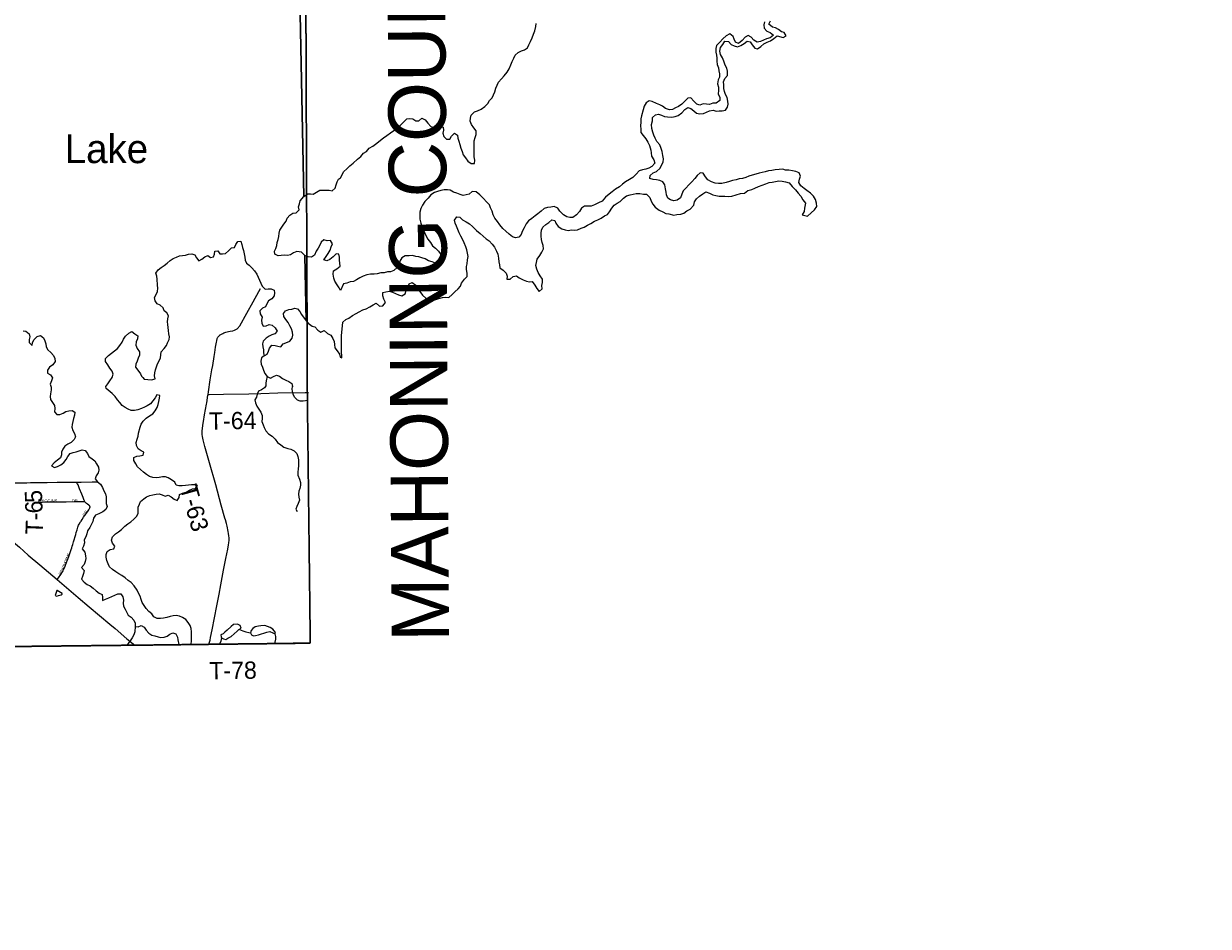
# Model space of a CAD drawing. Header units: feet. Extents: x 2113747 to 2516209, y 960708 to 1356798.
# Tile 42 of 253: x 2377142 to 2397738, y 1086864 to 1102558. Entities that reach past the tile are written whole.
import ezdxf

# ---------------------------------------------------------------- set-up
doc = ezdxf.new("R2010")
doc.units = ezdxf.units.FT
doc.header["$LTSCALE"] = 50
doc.header["$MEASUREMENT"] = 0
doc.linetypes.add('OhDOT_USTN3', pattern=[0.22, 0.165, -0.055])
for name, color, linetype in [('0_Xref', 7, 'Continuous'), ('GM_X_Adjacent_County', 251, 'OhDOT_USTN3'), ('GM_X_Adjacent_County_Text', 251, 'Continuous'), ('GM_X_County', 251, 'OhDOT_USTN3'), ('GM_X_Major_Lake', 5, 'Continuous'), ('GM_X_Major_Lake_Text', 5, 'Continuous'), ('GM_X_Minor_Lake', 5, 'Continuous'), ('GM_X_Minor_River', 5, 'Continuous'), ('GM_X_State_Route', 1, 'Continuous'), ('GM_X_Township', 251, 'OhDOT_USTN3'), ('GM_X_Township_Road', 4, 'Continuous'), ('GM_X_Township_Road_Text', 4, 'Continuous'), ('GM_X_Township_Subdivision', 4, 'Continuous'), ('GM_X_Township_Subdivision_Text', 4, 'Continuous')]:
    doc.layers.add(name, color=color, linetype=linetype)
doc.layers.add('GM_X_Major_Lake(Construction)', color=5, linetype='Continuous', lineweight=13)
doc.styles.add('Styledgn030', font='dgn030.shx')
doc.styles.add('Styledgn031', font='dgn031.shx')

# ---------------------------------------------------------------- blocks, each defined once
blk = doc.blocks.new('POR')
at = {"layer": 'GM_X_Adjacent_County', "flags": 128}
blk.add_lwpolyline([(2461446, 1146481), (2461815, 1146508), (2468501, 1146594), (2468903, 1146602), (2469250, 1146608), (2470516, 1146626), (2470658, 1146630), (2470854, 1146632), (2471224, 1146630), (2471501, 1146638), (2471535, 1146638), (2471569, 1146639), (2471852, 1146646), (2472669, 1146652), (2474029, 1146683), (2475461, 1146714), (2475598, 1146706), (2476719, 1146718), (2477075, 1146717), (2477431, 1146718), (2477862, 1146726), (2479217, 1146735), (2479591, 1146751), (2480562, 1146753), (2481240, 1146773), (2481592, 1146776), (2485346, 1146802), (2486294, 1146820), (2487526, 1146842), (2487813, 1146848), (2488775, 1146866), (2489784, 1146884), (2492871, 1146938), (2495470, 1146984), (2496130, 1147000), (2496768, 1147012), (2500522, 1147082), (2506258, 1147195), (2506689, 1147200), (2510324, 1147267), (2514318, 1147339), (2514417, 1142875), (2514429, 1142363), (2514456, 1141125), (2514543, 1137215), (2514552, 1136812), (2514607, 1134338), (2514661, 1131872), (2514669, 1131502), (2514823, 1124636), (2514949, 1121808), (2514964, 1121188), (2514978, 1117767), (2515134, 1110742), (2515205, 1107560), (2515275, 1104406), (2515284, 1104009), (2515312, 1102739), (2515440, 1096979), (2515498, 1094334), (2515501, 1094220), (2515531, 1092867), (2515615, 1089067), (2515733, 1083755), (2515777, 1081801), (2515852, 1078428), (2515971, 1073145), (2516037, 1070207), (2516095, 1067574), (2516120, 1066464), (2516201, 1062833), (2516209, 1062481), (2512567, 1062381), (2509164, 1062287), (2505810, 1062193), (2500621, 1062048), (2500414, 1062042), (2498309, 1061984), (2495107, 1061896), (2492469, 1061823), (2489822, 1061750), (2486104, 1061658), (2485005, 1061642), (2479733, 1061565), (2476570, 1061518), (2473214, 1061468), (2472728, 1061433), (2471933, 1061428), (2470175, 1061423), (2468742, 1061393), (2467237, 1061378), (2466844, 1061372), (2464849, 1061343), (2462350, 1061327), (2459830, 1061311), (2458722, 1061304), (2458011, 1061300), (2455381, 1061284), (2453535, 1061272), (2449492, 1061229), (2449376, 1061228), (2449282, 1061227), (2449065, 1061224), (2448923, 1061223), (2448740, 1061222), (2448613, 1061220), (2448474, 1061218), (2448409, 1061217), (2448115, 1061214), (2448102, 1061214), (2447998, 1061213), (2447868, 1061211), (2447734, 1061209), (2447544, 1061207), (2447405, 1061205), (2447279, 1061204), (2447148, 1061202), (2447039, 1061201), (2446927, 1061200), (2446865, 1061199), (2446737, 1061197), (2446704, 1061197), (2446530, 1061195), (2442614, 1061148), (2437390, 1061085), (2433044, 1061031), (2432611, 1061026), (2432542, 1064699), (2432414, 1071500), (2429751, 1071479), (2427171, 1071459), (2425200, 1071443), (2424849, 1071441), (2422738, 1071424), (2419992, 1071403), (2417303, 1071375), (2415738, 1071335), (2413099, 1071267), (2412743, 1071257), (2411790, 1071233), (2411809, 1070008), (2411868, 1066266), (2411872, 1065982), (2411934, 1062301), (2411955, 1060661), (2409201, 1060630), (2406943, 1060605), (2403484, 1060566), (2401658, 1060545), (2401082, 1060539), (2397145, 1060494), (2396853, 1060491), (2396714, 1060489), (2396646, 1060488), (2396320, 1060485), (2395972, 1060481), (2395754, 1060478), (2395607, 1060476), (2395309, 1060473), (2395153, 1060471), (2394961, 1060469), (2394781, 1060467), (2393076, 1060448), (2390208, 1060416), (2389372, 1060406), (2387879, 1060389), (2386524, 1060374), (2384816, 1060355), (2379836, 1060307), (2379648, 1060305), (2377958, 1060290), (2374357, 1060257), (2370152, 1060185), (2369459, 1060173), (2362013, 1060046), (2361743, 1060041), (2359309, 1060000), (2359287, 1061492), (2359267, 1062870), (2359263, 1063113), (2359261, 1063309), (2359227, 1064330), (2359227, 1064612), (2359220, 1064806), (2359220, 1064937), (2359209, 1065466), (2359204, 1065780), (2359201, 1066097), (2359199, 1066419), (2359197, 1066642), (2359192, 1066862), (2359186, 1066908), (2359177, 1067589), (2359175, 1067907), (2359167, 1068297), (2359157, 1068672), (2359151, 1068908), (2359149, 1069014), (2359121, 1070553), (2359123, 1070999), (2359120, 1072859), (2359117, 1073113), (2359100, 1074264), (2359077, 1075795), (2358989, 1081862), (2358880, 1089100), (2358848, 1091522), (2360599, 1091542), (2360811, 1091544), (2363494, 1091575), (2364291, 1091584), (2365146, 1091594), (2368829, 1091637), (2374063, 1091696), (2378988, 1091751), (2379221, 1091753), (2380307, 1091766), (2382125, 1091787), (2382074, 1096083), (2382044, 1104151), (2381679, 1116097), (2381624, 1118858), (2381544, 1122872), (2381524, 1123853), (2381422, 1128859), (2381409, 1129491), (2381388, 1130504), (2381380, 1130882), (2381343, 1132210), (2381336, 1132676), (2381334, 1132856), (2381269, 1137568), (2381235, 1140057), (2381158, 1145150), (2382496, 1145180), (2383055, 1145188), (2388382, 1145259), (2390179, 1145300), (2390674, 1145305), (2391157, 1145315), (2393911, 1145372), (2398484, 1145471), (2403523, 1145588), (2407758, 1145683), (2412897, 1145794), (2413179, 1145801), (2418494, 1145897), (2418652, 1145879), (2418971, 1145882), (2421201, 1145935), (2430211, 1146047), (2431501, 1146076), (2431940, 1146079), (2433884, 1146098), (2434890, 1146115), (2439879, 1146170), (2442911, 1146233), (2443037, 1146236), (2444274, 1146267), (2444666, 1146263), (2445581, 1146287), (2449101, 1146335), (2449776, 1146343), (2450051, 1146346), (2450451, 1146366), (2450952, 1146363), (2452179, 1146359), (2453860, 1146380), (2454115, 1146384), (2454401, 1146388), (2454737, 1146393), (2454902, 1146395), (2456023, 1146410), (2459610, 1146457), (2461446, 1146481)], dxfattribs=at)
at = {"layer": 'GM_X_County', "flags": 128}
blk.add_lwpolyline([(2353397, 1222451), (2356858, 1222526), (2358764, 1222568), (2364180, 1222723), (2365829, 1222755), (2369645, 1222836), (2372194, 1222881), (2374472, 1222924), (2379690, 1223029), (2379735, 1219826), (2379742, 1219374), (2379833, 1216178), (2380014, 1209139), (2380003, 1203413), (2380022, 1202249), (2380179, 1195356), (2380181, 1194352), (2380359, 1187412), (2380412, 1186569), (2380419, 1184193), (2380463, 1181823), (2380682, 1170163), (2380746, 1166807), (2380771, 1165044), (2380824, 1161382), (2380824, 1161039), (2380878, 1157552), (2380892, 1156694), (2381026, 1152330), (2381034, 1152023), (2381158, 1145150), (2381235, 1140057), (2381269, 1137568), (2381334, 1132856), (2381336, 1132676), (2381343, 1132210), (2381380, 1130882), (2381388, 1130504), (2381409, 1129491), (2381422, 1128859), (2381524, 1123853), (2381544, 1122872), (2381624, 1118858), (2381679, 1116097), (2382044, 1104151), (2382074, 1096083), (2382125, 1091787), (2380307, 1091766), (2379221, 1091753), (2378988, 1091751), (2374063, 1091696), (2368829, 1091637), (2365146, 1091594), (2364291, 1091584), (2363494, 1091575), (2360811, 1091544), (2360599, 1091542), (2358848, 1091522), (2355371, 1091477), (2352195, 1091435), (2348514, 1091386), (2345661, 1091348), (2342697, 1091308), (2341799, 1091296), (2335157, 1091206), (2333216, 1091180), (2331837, 1091161), (2328725, 1091118), (2328615, 1091117), (2326938, 1091094), (2326732, 1091091), (2324108, 1091056), (2318107, 1090974), (2313863, 1090917), (2307056, 1090903), (2301402, 1090840), (2299895, 1090831), (2299145, 1090827), (2298147, 1090820), (2294565, 1090800), (2294190, 1090795), (2291695, 1090779), (2287536, 1090733), (2283974, 1090692), (2281184, 1090660), (2280571, 1090646), (2279737, 1090638), (2276111, 1090564), (2275965, 1090561), (2275354, 1090544), (2275300, 1090545), (2274067, 1090515), (2274049, 1092053), (2274045, 1093010), (2274019, 1094549), (2274003, 1096382), (2273944, 1101977), (2273923, 1103969), (2273928, 1105260), (2273895, 1107881), (2273890, 1108659), (2273892, 1109492), (2273890, 1109708), (2273889, 1109866), (2273885, 1110318), (2273884, 1110420), (2273881, 1110748), (2273878, 1111173), (2273872, 1111794), (2273868, 1112294), (2273861, 1113069), (2273860, 1113281), (2273857, 1113575), (2273857, 1113636), (2273852, 1114201), (2273851, 1114281), (2273848, 1114656), (2273845, 1115019), (2273878, 1116829), (2273877, 1118817), (2273859, 1119170), (2273866, 1121327), (2273809, 1124393), (2273800, 1125028), (2273794, 1125938), (2273794, 1126045), (2273791, 1126395), (2273784, 1127599), (2273782, 1127896), (2273782, 1128013), (2273776, 1128908), (2273762, 1131307), (2273735, 1134958), (2273727, 1137672), (2273708, 1143906), (2273707, 1144117), (2273652, 1147706), (2273648, 1148193), (2273645, 1148717), (2273636, 1149823), (2273632, 1150488), (2273596, 1155295), (2273585, 1158808), (2273560, 1160546), (2273539, 1163372), (2273486, 1167056), (2273465, 1168621), (2273462, 1168895), (2273426, 1173044), (2273428, 1173104), (2273415, 1174720), (2273392, 1176176), (2273394, 1176620), (2273384, 1177023), (2273358, 1177776), (2273351, 1179125), (2273359, 1179654), (2273321, 1182083), (2273216, 1187364), (2273164, 1190519), (2273176, 1191453), (2273228, 1192712), (2273152, 1195400), (2273193, 1198453), (2273071, 1206556), (2272991, 1215563), (2272975, 1216501), (2272977, 1217406), (2272968, 1218487), (2272962, 1219225), (2272959, 1219527), (2272955, 1219996), (2272952, 1220381), (2272949, 1220734), (2272946, 1221095), (2272941, 1221646), (2274226, 1221624), (2276584, 1221584), (2279436, 1221567), (2287284, 1221586), (2287634, 1221587), (2288155, 1221588), (2289133, 1221589), (2291838, 1221592), (2294724, 1221588), (2295595, 1221591), (2298613, 1221605), (2299175, 1221609), (2303374, 1221676), (2308426, 1221766), (2313088, 1221841), (2315600, 1221874), (2319071, 1221920), (2326584, 1222061), (2327982, 1222076), (2333341, 1222133), (2335682, 1222157), (2338510, 1222201), (2341239, 1222245), (2343737, 1222286), (2344324, 1222288), (2349300, 1222361), (2350843, 1222395), (2353397, 1222451)], dxfattribs=at)
at = {"layer": 'GM_X_Major_Lake'}
for p, q in [((2382012, 1099553), (2381922, 1104117)), ((2382055, 1097393), (2382032, 1098529)), ((2379838, 1091763), (2380055, 1091765))]:
    blk.add_line(p, q, dxfattribs=at)
at = {"layer": 'GM_X_Major_Lake', "flags": 128}
for points in [[(2384978, 1100130), (2384986, 1100183), (2384977, 1100245), (2384974, 1100301), (2384972, 1100353), (2384974, 1100411), (2384973, 1100472), (2384977, 1100524), (2384994, 1100580), (2385010, 1100634), (2385011, 1100697), (2384969, 1100750), (2384926, 1100808), (2384907, 1100862), (2384909, 1100917), (2384924, 1100969), (2384982, 1101026), (2385032, 1101044), (2385096, 1101071), (2385160, 1101117), (2385212, 1101168), (2385241, 1101220), (2385285, 1101271), (2385309, 1101321), (2385331, 1101372), (2385350, 1101438), (2385376, 1101490), (2385399, 1101541), (2385451, 1101601), (2385495, 1101654), (2385550, 1101714), (2385584, 1101775), (2385614, 1101843), (2385635, 1101900), (2385661, 1101958), (2385686, 1102009), (2385738, 1102057), (2385798, 1102088), (2385848, 1102106), (2385902, 1102141), (2385926, 1102191), (2385951, 1102246), (2385985, 1102310), (2386006, 1102376), (2386030, 1102433), (2386047, 1102511), (2386055, 1102561)], [(2388471, 1100947), (2388523, 1100964), (2388587, 1101010), (2388637, 1101065), (2388689, 1101101), (2388741, 1101084), (2388791, 1101044), (2388842, 1101000), (2388896, 1100989), (2388959, 1100997), (2389011, 1101018), (2389063, 1101042), (2389127, 1101053), (2389179, 1101037), (2389235, 1101040), (2389285, 1101042), (2389342, 1101056), (2389377, 1101107), (2389391, 1101159), (2389386, 1101213), (2389372, 1101273), (2389345, 1101327), (2389327, 1101379), (2389314, 1101434), (2389316, 1101496), (2389309, 1101548), (2389333, 1101604), (2389376, 1101659), (2389380, 1101733), (2389365, 1101785), (2389339, 1101837), (2389316, 1101909), (2389289, 1101965), (2389257, 1102025), (2389246, 1102079), (2389258, 1102142), (2389297, 1102198), (2389335, 1102257), (2389395, 1102251), (2389440, 1102195), (2389494, 1102172), (2389555, 1102158), (2389609, 1102178), (2389669, 1102211), (2389723, 1102254), (2389775, 1102244), (2389805, 1102192), (2389852, 1102134), (2389902, 1102123), (2389958, 1102161), (2390010, 1102206), (2390070, 1102236), (2390128, 1102261), (2390182, 1102299), (2390244, 1102346), (2390345, 1102319), (2390401, 1102345), (2390366, 1102403), (2390316, 1102419), (2390265, 1102457), (2390215, 1102486), (2390162, 1102496), (2390096, 1102548), (2390125, 1102606)], [(2390021, 1102591), (2390009, 1102541), (2390016, 1102479), (2390062, 1102427), (2390121, 1102405), (2390176, 1102356)], [(2390176, 1102356), (2390118, 1102315), (2390058, 1102292), (2390004, 1102274), (2389950, 1102249), (2389895, 1102239), (2389839, 1102271), (2389788, 1102326), (2389736, 1102350), (2389684, 1102326), (2389636, 1102263), (2389570, 1102214), (2389518, 1102236), (2389493, 1102288), (2389477, 1102338), (2389422, 1102382), (2389354, 1102347), (2389297, 1102292), (2389243, 1102234), (2389187, 1102181), (2389173, 1102127), (2389178, 1102063), (2389187, 1102011), (2389193, 1101958), (2389193, 1101908), (2389200, 1101848), (2389221, 1101792), (2389225, 1101740), (2389238, 1101686), (2389238, 1101630), (2389218, 1101579), (2389205, 1101513), (2389220, 1101457), (2389220, 1101401), (2389217, 1101330), (2389247, 1101278), (2389246, 1101220), (2389184, 1101178), (2389122, 1101175), (2389066, 1101155), (2389015, 1101158), (2388957, 1101166), (2388895, 1101139), (2388845, 1101159), (2388794, 1101209), (2388739, 1101268), (2388687, 1101264), (2388584, 1101159), (2388524, 1101118), (2388472, 1101094), (2388420, 1101065), (2388370, 1101063), (2388303, 1101082), (2388251, 1101122), (2388200, 1101148), (2388142, 1101173), (2388071, 1101203), (2388019, 1101214), (2387965, 1101182), (2387927, 1101123), (2387910, 1101063), (2387883, 1100958), (2387873, 1100902), (2387869, 1100844), (2387864, 1100784), (2387869, 1100722), (2387873, 1100669), (2387914, 1100616), (2387956, 1100558), (2387993, 1100498), (2388020, 1100438), (2388044, 1100360), (2388051, 1100310), (2388059, 1100255), (2388096, 1100189), (2388113, 1100135), (2388061, 1100077), (2388009, 1100046), (2387957, 1100030), (2387903, 1100017), (2387841, 1099997), (2387791, 1099944), (2387731, 1099886), (2387675, 1099851), (2387605, 1099810), (2387552, 1099770), (2387500, 1099723), (2387430, 1099680), (2387372, 1099632), (2387320, 1099595), (2387260, 1099541), (2387197, 1099472), (2387137, 1099443), (2387065, 1099409), (2387009, 1099388), (2386894, 1099387), (2386840, 1099353), (2386807, 1099290), (2386751, 1099237), (2386691, 1099189), (2386637, 1099188)], [(2382615, 1099853), (2382650, 1099880), (2382710, 1099986), (2382760, 1100036), (2382814, 1100087), (2382869, 1100134), (2382947, 1100204), (2383001, 1100249), (2383049, 1100308), (2383103, 1100336), (2383150, 1100391), (2383214, 1100431), (2383280, 1100480), (2383344, 1100535), (2383396, 1100575), (2383458, 1100612), (2383519, 1100661), (2383575, 1100701), (2383637, 1100744), (2383693, 1100792), (2383747, 1100843), (2383806, 1100902), (2383857, 1100912), (2383907, 1100903), (2383961, 1100869), (2384012, 1100871), (2384063, 1100914), (2384124, 1100886), (2384167, 1100828), (2384221, 1100771), (2384282, 1100747), (2384334, 1100753), (2384386, 1100778), (2384436, 1100758), (2384441, 1100704), (2384429, 1100654), (2384444, 1100598), (2384494, 1100552), (2384553, 1100550), (2384580, 1100603), (2384632, 1100655), (2384682, 1100622), (2384693, 1100570), (2384710, 1100516), (2384724, 1100456), (2384741, 1100395), (2384765, 1100335), (2384784, 1100279), (2384823, 1100223), (2384865, 1100170), (2384922, 1100126), (2384978, 1100130)], [(2390768, 1099214), (2390831, 1099270), (2390893, 1099323), (2390931, 1099379), (2390928, 1099437), (2390906, 1099502), (2390873, 1099557), (2390820, 1099609), (2390760, 1099657), (2390709, 1099693), (2390655, 1099738), (2390620, 1099794), (2390631, 1099855), (2390645, 1099905), (2390626, 1099963), (2390568, 1099989), (2390510, 1100002), (2390443, 1100012), (2390389, 1100013), (2390339, 1100027), (2390274, 1100022), (2390208, 1100018), (2390150, 1100007), (2390094, 1099997), (2390034, 1099984), (2389984, 1099970), (2389928, 1099957), (2389872, 1099941), (2389809, 1099924), (2389751, 1099904), (2389699, 1099885), (2389641, 1099867), (2389581, 1099858), (2389531, 1099846), (2389463, 1099833), (2389411, 1099815), (2389353, 1099796), (2389279, 1099780), (2389222, 1099781), (2389164, 1099787), (2389102, 1099806), (2389039, 1099844), (2388996, 1099896), (2388958, 1099958), (2388901, 1099963), (2388850, 1099919), (2388812, 1099868), (2388760, 1099811), (2388704, 1099759), (2388657, 1099700), (2388605, 1099650), (2388585, 1099593), (2388562, 1099531), (2388504, 1099490), (2388446, 1099480), (2388389, 1099493), (2388339, 1099527), (2388318, 1099581), (2388310, 1099631), (2388301, 1099689), (2388291, 1099756), (2388256, 1099811), (2388200, 1099833), (2388147, 1099843), (2388087, 1099850), (2388029, 1099866), (2388032, 1099916), (2388088, 1099963), (2388142, 1099989), (2388206, 1100046), (2388232, 1100098), (2388259, 1100153), (2388265, 1100209), (2388256, 1100269), (2388243, 1100333), (2388227, 1100387), (2388200, 1100451), (2388148, 1100507), (2388121, 1100565), (2388098, 1100617), (2388078, 1100671), (2388063, 1100735), (2388059, 1100805), (2388076, 1100870), (2388074, 1100928), (2388127, 1100974), (2388177, 1100987), (2388230, 1100965), (2388284, 1100946), (2388337, 1100936), (2388413, 1100933), (2388471, 1100947)], [(2382012, 1099553), (2382076, 1099599), (2382126, 1099600), (2382176, 1099595), (2382236, 1099629), (2382289, 1099662), (2382346, 1099665), (2382454, 1099663), (2382508, 1099653), (2382559, 1099698), (2382577, 1099757), (2382590, 1099809), (2382615, 1099853)], [(2386165, 1098059), (2386165, 1098117), (2386124, 1098173), (2386085, 1098231), (2386065, 1098289), (2386048, 1098355), (2386056, 1098407), (2386069, 1098465), (2386115, 1098526), (2386148, 1098584), (2386178, 1098643), (2386171, 1098699), (2386157, 1098751), (2386142, 1098805), (2386138, 1098865), (2386137, 1098915), (2386145, 1098970), (2386167, 1099022), (2386218, 1099065), (2386272, 1099101), (2386324, 1099146), (2386378, 1099138), (2386395, 1099088), (2386436, 1099032), (2386500, 1098993), (2386555, 1098975), (2386611, 1098965), (2386669, 1098972), (2386721, 1098966), (2386773, 1098975), (2386835, 1099003), (2386888, 1099020), (2386947, 1099056), (2387005, 1099085), (2387065, 1099124), (2387123, 1099148), (2387181, 1099179), (2387239, 1099217), (2387291, 1099238), (2387325, 1099288), (2387367, 1099351), (2387410, 1099401), (2387462, 1099436), (2387514, 1099466), (2387568, 1099525), (2387622, 1099564), (2387684, 1099584), (2387736, 1099595), (2387792, 1099605), (2387854, 1099608), (2387917, 1099592), (2387973, 1099596), (2388030, 1099537), (2388054, 1099473), (2388081, 1099421), (2388121, 1099369), (2388190, 1099313), (2388253, 1099288), (2388305, 1099260), (2388359, 1099252), (2388446, 1099231), (2388500, 1099239), (2388566, 1099248), (2388620, 1099262), (2388672, 1099305), (2388730, 1099334), (2388792, 1099400), (2388805, 1099461), (2388839, 1099513), (2388893, 1099560), (2388949, 1099598), (2389003, 1099637), (2389063, 1099609), (2389122, 1099584), (2389174, 1099572), (2389234, 1099560), (2389335, 1099561), (2389395, 1099556), (2389453, 1099560), (2389531, 1099581), (2389607, 1099606), (2389672, 1099614), (2389734, 1099655), (2389800, 1099675), (2389852, 1099700), (2389920, 1099726), (2389980, 1099749), (2390046, 1099772), (2390102, 1099794), (2390156, 1099803), (2390212, 1099817), (2390270, 1099824), (2390328, 1099822), (2390389, 1099810), (2390453, 1099789), (2390504, 1099729), (2390561, 1099671), (2390605, 1099610), (2390656, 1099560), (2390691, 1099494), (2390733, 1099436)], [(2386637, 1099188), (2386583, 1099202), (2386526, 1099232), (2386463, 1099297), (2386431, 1099351), (2386364, 1099379), (2386306, 1099368), (2386250, 1099362), (2386194, 1099347), (2386140, 1099297), (2386084, 1099252), (2386032, 1099218), (2385979, 1099169), (2385917, 1099128), (2385877, 1099078), (2385843, 1099007), (2385810, 1098945), (2385794, 1098895), (2385752, 1098844), (2385694, 1098832), (2385642, 1098853), (2385581, 1098899), (2385525, 1098949), (2385474, 1098996), (2385419, 1099058), (2385381, 1099118), (2385334, 1099178), (2385307, 1099236), (2385285, 1099300), (2385260, 1099354), (2385241, 1099410), (2385191, 1099462), (2385136, 1099518), (2385071, 1099581), (2385008, 1099635), (2384942, 1099640), (2384888, 1099594), (2384838, 1099585), (2384782, 1099573), (2384730, 1099587), (2384673, 1099610), (2384617, 1099630), (2384558, 1099663), (2384508, 1099671), (2384450, 1099671), (2384394, 1099656), (2384334, 1099640), (2384284, 1099625), (2384222, 1099584), (2384176, 1099526), (2384116, 1099467), (2384077, 1099401), (2384047, 1099344), (2384032, 1099280), (2384030, 1099222), (2384031, 1099157), (2384049, 1099089), (2384064, 1099039), (2384089, 1098977), (2384113, 1098925), (2384132, 1098873), (2384166, 1098813), (2384215, 1098752), (2384252, 1098698), (2384302, 1098654), (2384355, 1098604), (2384392, 1098546), (2384416, 1098488), (2384415, 1098436), (2384355, 1098389), (2384301, 1098397), (2384246, 1098415), (2384182, 1098436), (2384123, 1098470), (2384065, 1098489), (2384014, 1098507), (2383960, 1098511), (2383902, 1098526), (2383846, 1098524), (2383775, 1098519), (2383719, 1098485), (2383684, 1098430), (2383666, 1098374), (2383637, 1098317), (2383579, 1098269), (2383519, 1098246), (2383466, 1098244), (2383412, 1098227), (2383352, 1098227), (2383288, 1098210), (2383238, 1098202), (2383170, 1098203), (2383107, 1098189), (2383047, 1098168), (2382985, 1098140), (2382930, 1098103), (2382876, 1098076), (2382821, 1098070), (2382761, 1098047), (2382700, 1098036), (2382648, 1097920)], [(2382032, 1098529), (2381975, 1098588), (2381889, 1098599), (2381836, 1098572), (2381780, 1098537), (2381728, 1098528), (2381676, 1098533), (2381620, 1098528), (2381566, 1098521), (2381508, 1098550), (2381501, 1098600), (2381524, 1098652), (2381545, 1098703), (2381552, 1098753), (2381569, 1098804), (2381576, 1098858), (2381582, 1098915), (2381595, 1098969), (2381630, 1099022), (2381665, 1099073), (2381704, 1099126), (2381721, 1099176), (2381768, 1099229), (2381822, 1099261), (2381878, 1099272), (2381931, 1099319), (2381918, 1099373), (2381937, 1099425), (2381950, 1099476), (2382012, 1099553)], [(2390733, 1099436), (2390720, 1099348), (2390709, 1099291), (2390676, 1099235)], [(2382689, 1097371), (2382741, 1097417), (2382797, 1097436), (2382859, 1097484), (2382921, 1097517), (2382973, 1097547), (2383037, 1097580), (2383099, 1097601), (2383163, 1097633), (2383216, 1097672), (2383270, 1097698), (2383331, 1097649), (2383389, 1097655), (2383433, 1097712), (2383406, 1097766), (2383386, 1097826), (2383389, 1097886), (2383441, 1097896), (2383500, 1097905), (2383556, 1097889), (2383608, 1097866), (2383659, 1097842), (2383717, 1097828), (2383777, 1097863), (2383793, 1097921), (2383814, 1097972), (2383842, 1098032), (2383896, 1098057), (2383961, 1098011), (2383989, 1097957), (2384030, 1097903), (2384077, 1097837), (2384133, 1097788), (2384188, 1097772), (2384250, 1097762), (2384310, 1097761), (2384362, 1097777), (2384426, 1097796), (2384480, 1097804), (2384535, 1097797), (2384589, 1097847), (2384636, 1097898), (2384698, 1097947), (2384736, 1097997), (2384755, 1098047), (2384805, 1098114), (2384851, 1098165), (2384850, 1098223), (2384840, 1098283), (2384843, 1098335), (2384853, 1098385), (2384860, 1098450), (2384868, 1098512), (2384861, 1098568), (2384845, 1098628), (2384828, 1098678), (2384801, 1098748), (2384771, 1098814), (2384744, 1098866), (2384714, 1098924), (2384691, 1098980), (2384666, 1099038), (2384642, 1099090), (2384635, 1099144), (2384671, 1099199), (2384723, 1099195), (2384774, 1099147), (2384836, 1099114), (2384893, 1099078), (2384946, 1099030), (2385014, 1098965), (2385077, 1098911), (2385130, 1098863), (2385180, 1098817), (2385237, 1098782), (2385290, 1098726), (2385330, 1098674), (2385361, 1098604), (2385384, 1098548), (2385398, 1098484), (2385405, 1098420), (2385413, 1098368), (2385420, 1098314), (2385478, 1098272), (2385531, 1098220), (2385546, 1098166), (2385544, 1098116), (2385598, 1098118), (2385654, 1098163), (2385708, 1098173), (2385759, 1098140), (2385827, 1098104), (2385884, 1098081), (2385934, 1098071), (2385984, 1098073), (2386031, 1098013), (2386062, 1097956), (2386102, 1097902), (2386154, 1097946), (2386153, 1098006), (2386165, 1098059)], [(2390676, 1099235), (2390768, 1099214)], [(2379743, 1098475), (2379798, 1098498), (2379850, 1098519), (2379906, 1098528), (2379958, 1098535), (2380009, 1098550), (2380065, 1098555), (2380116, 1098538), (2380147, 1098487), (2380186, 1098435), (2380237, 1098462), (2380291, 1098506), (2380342, 1098527), (2380393, 1098494), (2380445, 1098503), (2380460, 1098553), (2380463, 1098603), (2380515, 1098610), (2380550, 1098559), (2380600, 1098558), (2380652, 1098563), (2380705, 1098608), (2380756, 1098659), (2380808, 1098666), (2380829, 1098717), (2380864, 1098770), (2380916, 1098775), (2380935, 1098721), (2380946, 1098669), (2380963, 1098615), (2380973, 1098559), (2380986, 1098497), (2380993, 1098447), (2381014, 1098395), (2381065, 1098362), (2381110, 1098311), (2381157, 1098260), (2381196, 1098204), (2381221, 1098153), (2381242, 1098101), (2381265, 1098045), (2381288, 1097993), (2381339, 1097942), (2381391, 1097947), (2381447, 1097948), (2381498, 1097927), (2381503, 1097877), (2381496, 1097825), (2381455, 1097774), (2381401, 1097737), (2381370, 1097686), (2381347, 1097635), (2381296, 1097614), (2381247, 1097563), (2381254, 1097511), (2381291, 1097458), (2381276, 1097405), (2381285, 1097353), (2381306, 1097299), (2381360, 1097302), (2381412, 1097327), (2381462, 1097316), (2381513, 1097267), (2381548, 1097214), (2381511, 1097163), (2381459, 1097150), (2381408, 1097125), (2381356, 1097090), (2381305, 1097040), (2381292, 1096990), (2381301, 1096938), (2381314, 1096886), (2381311, 1096834), (2381326, 1096782), (2381378, 1096811), (2381399, 1096862), (2381416, 1096918), (2381459, 1096971), (2381513, 1096964), (2381563, 1096949), (2381613, 1096938), (2381651, 1096989), (2381702, 1097008), (2381770, 1097040), (2381809, 1097090), (2381820, 1097143), (2381813, 1097195), (2381796, 1097251), (2381772, 1097307), (2381741, 1097362), (2381700, 1097413), (2381665, 1097465), (2381662, 1097517), (2381697, 1097568), (2381751, 1097589), (2381803, 1097592), (2381854, 1097613), (2381905, 1097602), (2381944, 1097551), (2381975, 1097499), (2382055, 1097393)], [(2382648, 1097920), (2382625, 1097966), (2382594, 1098020), (2382553, 1098081), (2382537, 1098133), (2382520, 1098205), (2382527, 1098262), (2382585, 1098295), (2382642, 1098342), (2382639, 1098394), (2382633, 1098446), (2382632, 1098496), (2382623, 1098548), (2382573, 1098558), (2382520, 1098505), (2382466, 1098456), (2382414, 1098435), (2382362, 1098454), (2382399, 1098509), (2382437, 1098562), (2382470, 1098622), (2382487, 1098679), (2382510, 1098731), (2382478, 1098787), (2382416, 1098784), (2382363, 1098800), (2382312, 1098757), (2382290, 1098706), (2382261, 1098656), (2382228, 1098603), (2382199, 1098536), (2382145, 1098500), (2382091, 1098503), (2382032, 1098529)], [(2379212, 1096404), (2379236, 1096377), (2379365, 1096368), (2379429, 1096383), (2379416, 1096435), (2379423, 1096485), (2379432, 1096540), (2379449, 1096592), (2379470, 1096643), (2379497, 1096697), (2379522, 1096748), (2379527, 1096800), (2379534, 1096851), (2379587, 1096908), (2379628, 1096961), (2379645, 1097011), (2379670, 1097066), (2379677, 1097116), (2379666, 1097168), (2379659, 1097222), (2379654, 1097275), (2379647, 1097325), (2379642, 1097375), (2379649, 1097425), (2379660, 1097477), (2379633, 1097529), (2379582, 1097568), (2379567, 1097620), (2379514, 1097663), (2379462, 1097686), (2379427, 1097738), (2379417, 1097798), (2379446, 1097849), (2379469, 1097903), (2379472, 1097959), (2379467, 1098012), (2379465, 1098116), (2379456, 1098170), (2379437, 1098222), (2379480, 1098279), (2379533, 1098316), (2379585, 1098355), (2379638, 1098396), (2379689, 1098439), (2379743, 1098475)], [(2377132, 1097217), (2377182, 1097214), (2377239, 1097168), (2377248, 1097116), (2377235, 1097066), (2377240, 1097016), (2377289, 1096965), (2377294, 1097015), (2377325, 1097066), (2377376, 1097119), (2377434, 1097138), (2377487, 1097095), (2377512, 1097043), (2377527, 1096992), (2377534, 1096939), (2377563, 1096888), (2377614, 1096841), (2377661, 1096787), (2377684, 1096734), (2377689, 1096682), (2377648, 1096629), (2377593, 1096587), (2377554, 1096536), (2377557, 1096484), (2377607, 1096451), (2377642, 1096400), (2377628, 1096347), (2377605, 1096293), (2377618, 1096237), (2377622, 1096190)], [(2382055, 1097393), (2382089, 1097350), (2382155, 1097297), (2382206, 1097285), (2382254, 1097232), (2382309, 1097196), (2382369, 1097221), (2382424, 1097170), (2382482, 1097141), (2382519, 1097083), (2382538, 1097031), (2382546, 1096979), (2382551, 1096923), (2382592, 1096871), (2382631, 1096813), (2382647, 1096761)], [(2382647, 1096761), (2382672, 1096748), (2382668, 1096881), (2382669, 1097128), (2382689, 1097371)], [(2378579, 1096213), (2378569, 1096251), (2378604, 1096298), (2378641, 1096351), (2378680, 1096404), (2378697, 1096463), (2378682, 1096515), (2378643, 1096570), (2378605, 1096628), (2378562, 1096685), (2378567, 1096735), (2378618, 1096786), (2378670, 1096828), (2378721, 1096871), (2378774, 1096910), (2378815, 1096965), (2378852, 1097022), (2378877, 1097074), (2378914, 1097127), (2378969, 1097175), (2379021, 1097204), (2379075, 1097165), (2379128, 1097132), (2379119, 1097081), (2379096, 1097027), (2379091, 1096970), (2379113, 1096909), (2379158, 1096853), (2379153, 1096795), (2379132, 1096742), (2379113, 1096692), (2379092, 1096639), (2379087, 1096585), (2379128, 1096534), (2379173, 1096472), (2379193, 1096429), (2379212, 1096404)], [(2377622, 1096190), (2377606, 1096123), (2377605, 1096073), (2377606, 1096023), (2377645, 1095969), (2377680, 1095918), (2377683, 1095868), (2377678, 1095812), (2377717, 1095760), (2377773, 1095765), (2377827, 1095786), (2377878, 1095815), (2377930, 1095828), (2377984, 1095835), (2378034, 1095806), (2378026, 1095750), (2378007, 1095695), (2377994, 1095641), (2377983, 1095591), (2377982, 1095541), (2377999, 1095485), (2378024, 1095433), (2378043, 1095377), (2378022, 1095327), (2377965, 1095278), (2377911, 1095247), (2377860, 1095212), (2377821, 1095161), (2377800, 1095110), (2377797, 1095060), (2377780, 1095010), (2377729, 1094968), (2377673, 1094925), (2377628, 1094872), (2377679, 1094839), (2377733, 1094860), (2377788, 1094885), (2377840, 1094928), (2377879, 1094979), (2377912, 1095032), (2377951, 1095083), (2378002, 1095104), (2378056, 1095115), (2378108, 1095132), (2378161, 1095151), (2378212, 1095138), (2378251, 1095084), (2378276, 1095033), (2378331, 1094992), (2378381, 1094959), (2378408, 1094905), (2378444, 1094849), (2378447, 1094797), (2378436, 1094747), (2378400, 1094696), (2378383, 1094646), (2378427, 1094592), (2378479, 1094551), (2378515, 1094492), (2378536, 1094438), (2378563, 1094384), (2378574, 1094329), (2378575, 1094272), (2378578, 1094218), (2378593, 1094164), (2378572, 1094110), (2378521, 1094071), (2378447, 1094037), (2378392, 1094014), (2378359, 1093958), (2378344, 1093905), (2378317, 1093847), (2378290, 1093796), (2378253, 1093739), (2378240, 1093689), (2378223, 1093636), (2378194, 1093582), (2378199, 1093530), (2378182, 1093475), (2378159, 1093425), (2378206, 1093371), (2378218, 1093307), (2378221, 1093257), (2378212, 1093205), (2378191, 1093152), (2378150, 1093102), (2378193, 1093050), (2378180, 1093000), (2378165, 1092948), (2378146, 1092897), (2378195, 1092846), (2378245, 1092809), (2378298, 1092786), (2378351, 1092744), (2378402, 1092695), (2378452, 1092658), (2378505, 1092633), (2378512, 1092581), (2378513, 1092531), (2378567, 1092554), (2378622, 1092575)], [(2379124, 1094852), (2379093, 1094906), (2379056, 1094961), (2379055, 1095013), (2379108, 1095038), (2379164, 1095045), (2379218, 1095056), (2379233, 1095107), (2379183, 1095130), (2379132, 1095167), (2379105, 1095223), (2379096, 1095277), (2379113, 1095335), (2379130, 1095386), (2379137, 1095436), (2379166, 1095545), (2379183, 1095595), (2379220, 1095648), (2379271, 1095701), (2379329, 1095740), (2379388, 1095777), (2379429, 1095828), (2379464, 1095885), (2379481, 1095935), (2379492, 1095988), (2379503, 1096044), (2379508, 1096094), (2379458, 1096107), (2379427, 1096053), (2379390, 1096002), (2379345, 1095947), (2379291, 1095912), (2379240, 1095893), (2379188, 1095870), (2379129, 1095845), (2379069, 1095835), (2379013, 1095834), (2378960, 1095856), (2378908, 1095885), (2378857, 1095918), (2378816, 1095969), (2378773, 1096020), (2378730, 1096074), (2378679, 1096127), (2378579, 1096213)], [(2380055, 1091765), (2380062, 1091832), (2380061, 1091882), (2380062, 1091934), (2380061, 1091986), (2380054, 1092040), (2380039, 1092092), (2380004, 1092144), (2379961, 1092199), (2379904, 1092234), (2379849, 1092255), (2379795, 1092266), (2379743, 1092263), (2379691, 1092248), (2379630, 1092231), (2379572, 1092222), (2379520, 1092217), (2379462, 1092218), (2379405, 1092247), (2379370, 1092298), (2379319, 1092339), (2379274, 1092391), (2379235, 1092442), (2379200, 1092496), (2379187, 1092549), (2379168, 1092603), (2379139, 1092657), (2379114, 1092709), (2379064, 1092782), (2379013, 1092839), (2378961, 1092878), (2378908, 1092923), (2378849, 1092964), (2378796, 1092995), (2378743, 1093028), (2378687, 1093065), (2378636, 1093115), (2378609, 1093166), (2378589, 1093224), (2378578, 1093280), (2378579, 1093330), (2378592, 1093381), (2378646, 1093418), (2378708, 1093425), (2378729, 1093475), (2378684, 1093527), (2378669, 1093580), (2378686, 1093635), (2378736, 1093690), (2378788, 1093725), (2378845, 1093764), (2378898, 1093819), (2378953, 1093860), (2379005, 1093895), (2379060, 1093943), (2379111, 1093998), (2379134, 1094050), (2379133, 1094100), (2379134, 1094150), (2379155, 1094201), (2379176, 1094252), (2379229, 1094299), (2379280, 1094332), (2379336, 1094357), (2379388, 1094366), (2379444, 1094377), (2379497, 1094382), (2379550, 1094367), (2379600, 1094344), (2379656, 1094359), (2379707, 1094334), (2379761, 1094290), (2379812, 1094269), (2379845, 1094322), (2379854, 1094374), (2379906, 1094395), (2379967, 1094411), (2380027, 1094446), (2380078, 1094469), (2380132, 1094478), (2380165, 1094529), (2380111, 1094542), (2380059, 1094541), (2380005, 1094534), (2379953, 1094527), (2379897, 1094524), (2379841, 1094523), (2379791, 1094534), (2379768, 1094585), (2379713, 1094626), (2379656, 1094661), (2379606, 1094681), (2379554, 1094678), (2379500, 1094667), (2379448, 1094662), (2379388, 1094666), (2379329, 1094687), (2379277, 1094719), (2379226, 1094758), (2379175, 1094807), (2379124, 1094852)], [(2378622, 1092575), (2378676, 1092598), (2378727, 1092623), (2378781, 1092642), (2378833, 1092643), (2378868, 1092592), (2378875, 1092536), (2378870, 1092485), (2378875, 1092431), (2378904, 1092378), (2378958, 1092271), (2379013, 1092239), (2379056, 1092188), (2379079, 1092134), (2379082, 1092078), (2379133, 1092069), (2379184, 1092094), (2379235, 1092065), (2379270, 1092014), (2379319, 1091958), (2379371, 1091927), (2379424, 1091912), (2379478, 1091895), (2379528, 1091886), (2379582, 1091889), (2379634, 1091906), (2379685, 1091943), (2379737, 1091964), (2379789, 1091947), (2379818, 1091894), (2379821, 1091843), (2379838, 1091763)]]:
    blk.add_lwpolyline(points, dxfattribs=at)
at = {"layer": 'GM_X_Major_Lake(Construction)'}
for p, q in [((2381922, 1104117), (2382012, 1099553)), ((2382032, 1098529), (2382055, 1097393))]:
    blk.add_line(p, q, dxfattribs=at)
at = {"layer": 'GM_X_Minor_Lake'}
for p, q in [((2377812, 1092652), (2377725, 1092705)), ((2380800, 1091948), (2380851, 1091997)), ((2381223, 1091930), (2381370, 1091979))]:
    blk.add_line(p, q, dxfattribs=at)
at = {"layer": 'GM_X_Minor_Lake', "flags": 128}
for points in [[(2377725, 1092705), (2377721, 1092704), (2377719, 1092700), (2377691, 1092616), (2377716, 1092604), (2377720, 1092604), (2377749, 1092613), (2377792, 1092628), (2377810, 1092640), (2377812, 1092652)], [(2380851, 1091997), (2380885, 1092022), (2380924, 1092050), (2380907, 1092094), (2380857, 1092117), (2380791, 1092112), (2380748, 1092079), (2380679, 1092014), (2380637, 1091981), (2380608, 1091952), (2380570, 1091930), (2380573, 1091898), (2380583, 1091878), (2380614, 1091864), (2380654, 1091851), (2380694, 1091872), (2380747, 1091901), (2380800, 1091948)], [(2381370, 1091979), (2381422, 1091988), (2381474, 1091968), (2381507, 1091949), (2381522, 1091973), (2381500, 1092003), (2381473, 1092031), (2381428, 1092060), (2381382, 1092079), (2381332, 1092092), (2381268, 1092091), (2381224, 1092084), (2381168, 1092071), (2381126, 1092044), (2381097, 1092010), (2381088, 1091967), (2381105, 1091930), (2381135, 1091914), (2381171, 1091921), (2381223, 1091930)]]:
    blk.add_lwpolyline(points, dxfattribs=at)
at = {"layer": 'GM_X_Minor_River', "flags": 128}
for points in [[(2381326, 1096782), (2381275, 1096747), (2381266, 1096692), (2381271, 1096640), (2381292, 1096586), (2381309, 1096533), (2381336, 1096473), (2381377, 1096422), (2381434, 1096397), (2381485, 1096426), (2381539, 1096449), (2381591, 1096432), (2381642, 1096387), (2381701, 1096362), (2381753, 1096339), (2381804, 1096302), (2381813, 1096250), (2381813, 1096244)], [(2381377, 1096422), (2381364, 1096375), (2381359, 1096347), (2381350, 1096305), (2381350, 1096264), (2381329, 1096224)], [(2381329, 1096224), (2381277, 1096193), (2381226, 1096166), (2381203, 1096116), (2381188, 1096065), (2381159, 1096015), (2381172, 1095963), (2381197, 1095905), (2381230, 1095854), (2381267, 1095802), (2381288, 1095746), (2381291, 1095696), (2381282, 1095644), (2381307, 1095586), (2381326, 1095535), (2381353, 1095479), (2381398, 1095426), (2381463, 1095387), (2381514, 1095332), (2381555, 1095278), (2381612, 1095235), (2381667, 1095194), (2381732, 1095169), (2381788, 1095158), (2381847, 1095133), (2381890, 1095082), (2381909, 1095030), (2381922, 1094976), (2381923, 1094926), (2381918, 1094870), (2381917, 1094818), (2381910, 1094761), (2381909, 1094709), (2381936, 1094638), (2381957, 1094582), (2381956, 1094532), (2381943, 1094479), (2381928, 1094427), (2381921, 1094377), (2381928, 1094325), (2381939, 1094271), (2381916, 1094218), (2381892, 1094166), (2381876, 1094115), (2381897, 1094074)], [(2382084, 1096004), (2382002, 1095992), (2381952, 1095997), (2381901, 1096012), (2381852, 1096064), (2381827, 1096115), (2381818, 1096167), (2381811, 1096206), (2381813, 1096250)], [(2379082, 1092078), (2379076, 1091982), (2379059, 1091932), (2379026, 1091879), (2378991, 1091828), (2378954, 1091777), (2378943, 1091753)], [(2380893, 1092027), (2380953, 1092001), (2381004, 1091984), (2381054, 1091975), (2381088, 1091967)], [(2380583, 1091878), (2380570, 1091821), (2380547, 1091770)], [(2381507, 1091949), (2381522, 1091905), (2381522, 1091855), (2381509, 1091803), (2381506, 1091781)]]:
    blk.add_lwpolyline(points, dxfattribs=at)
at = {"layer": 'GM_X_State_Route', "flags": 128}
blk.add_lwpolyline([(2375945, 1094416), (2376143, 1094247), (2376330, 1094087), (2376439, 1093993), (2376582, 1093867), (2376658, 1093804), (2376736, 1093738), (2376831, 1093656), (2376883, 1093613), (2376930, 1093572), (2377067, 1093454), (2377223, 1093319), (2377423, 1093149), (2377726, 1092892), (2377926, 1092722), (2378091, 1092582), (2378283, 1092418), (2378640, 1092119), (2378730, 1092042), (2378937, 1091865), (2379075, 1091751)], dxfattribs=at)
at = {"layer": 'GM_X_Township', "flags": 128}
blk.add_lwpolyline([(2355016, 1118560), (2362961, 1118611), (2368326, 1118723), (2373456, 1118772), (2373701, 1118770), (2381624, 1118858), (2381679, 1116097), (2382044, 1104151), (2382074, 1096083), (2382125, 1091787), (2380307, 1091766), (2379221, 1091753), (2378988, 1091751), (2374063, 1091696), (2368829, 1091637), (2365146, 1091594), (2364291, 1091584), (2363494, 1091575), (2360811, 1091544), (2360599, 1091542), (2358848, 1091522), (2355371, 1091477), (2355327, 1097667), (2355321, 1098179), (2355239, 1104830), (2355017, 1118477), (2355016, 1118560)], dxfattribs=at)
at = {"layer": 'GM_X_Township_Road', "flags": 128}
for points in [[(2381230, 1097899), (2381260, 1097955)], [(2380555, 1097146), (2380560, 1097149), (2380569, 1097155), (2380592, 1097167), (2380606, 1097174), (2380621, 1097180), (2380638, 1097187), (2380655, 1097193), (2380680, 1097200), (2380705, 1097204), (2380731, 1097209), (2380779, 1097220), (2380805, 1097228), (2380817, 1097233), (2380829, 1097238), (2380844, 1097246), (2380855, 1097255), (2380863, 1097262), (2380869, 1097269), (2380878, 1097278), (2380885, 1097287), (2380898, 1097306), (2381022, 1097526), (2381132, 1097722), (2381230, 1097899)], [(2380509, 1097086), (2380514, 1097097), (2380520, 1097107), (2380528, 1097120), (2380539, 1097132), (2380550, 1097142), (2380555, 1097146)], [(2380465, 1096842), (2380480, 1096931), (2380495, 1097022), (2380499, 1097044), (2380503, 1097063)], [(2380503, 1097063), (2380506, 1097075), (2380509, 1097086)], [(2380428, 1096612), (2380454, 1096769), (2380465, 1096842)], [(2380347, 1096110), (2380354, 1096158), (2380387, 1096365), (2380415, 1096539), (2380428, 1096612)], [(2380324, 1095965), (2380346, 1096100), (2380347, 1096110)], [(2380347, 1096110), (2380369, 1096110), (2380615, 1096114), (2381058, 1096124), (2381268, 1096130), (2381563, 1096137), (2382038, 1096145), (2382093, 1096146)], [(2380246, 1095465), (2380246, 1095482), (2380250, 1095514), (2380259, 1095579), (2380268, 1095644), (2380288, 1095757), (2380320, 1095944), (2380324, 1095965)], [(2380245, 1095442), (2380246, 1095465)], [(2380292, 1095209), (2380282, 1095251), (2380265, 1095321), (2380252, 1095382), (2380247, 1095417), (2380245, 1095442)], [(2380678, 1093822), (2380666, 1093870), (2380650, 1093930), (2380641, 1093962), (2380578, 1094186), (2380481, 1094540), (2380375, 1094920), (2380292, 1095209)], [(2376939, 1094572), (2376964, 1094572), (2377059, 1094574), (2377168, 1094576), (2377197, 1094577), (2377263, 1094578)], [(2377263, 1094578), (2377312, 1094579), (2377327, 1094579)], [(2377327, 1094579), (2377364, 1094580), (2377485, 1094582), (2377551, 1094582), (2377723, 1094584), (2377949, 1094585), (2377975, 1094586), (2378062, 1094586)], [(2378062, 1094586), (2378140, 1094588), (2378331, 1094590), (2378424, 1094591)], [(2380499, 1092435), (2380505, 1092467), (2380539, 1092641), (2380569, 1092799), (2380618, 1093057), (2380658, 1093260), (2380691, 1093424), (2380705, 1093495), (2380710, 1093533), (2380712, 1093575), (2380712, 1093618), (2380709, 1093655), (2380704, 1093694), (2380699, 1093726), (2380678, 1093822)], [(2380359, 1091771), (2380373, 1091806), (2380378, 1091821), (2380382, 1091838), (2380391, 1091886), (2380418, 1092018), (2380459, 1092229), (2380499, 1092435)], [(2380359, 1091771), (2380394, 1091772), (2380702, 1091775), (2381418, 1091787), (2381829, 1091792), (2382124, 1091798)]]:
    blk.add_lwpolyline(points, dxfattribs=at)
at = {"layer": 'GM_X_Township_Subdivision', "flags": 128}
for points in [[(2378200, 1094252), (2378197, 1094259), (2378193, 1094268), (2378186, 1094287), (2378175, 1094318), (2378152, 1094379), (2378115, 1094473), (2378088, 1094538), (2378079, 1094556), (2378072, 1094568), (2378062, 1094586)], [(2377424, 1094240), (2377466, 1094241), (2377522, 1094242), (2377663, 1094244), (2377705, 1094245), (2377787, 1094246), (2377882, 1094247), (2378026, 1094248), (2378075, 1094249), (2378118, 1094249), (2378167, 1094251), (2378200, 1094252)], [(2378131, 1093896), (2378132, 1093898), (2378141, 1093911), (2378159, 1093939), (2378185, 1093977), (2378234, 1094047), (2378251, 1094070), (2378274, 1094106), (2378288, 1094128), (2378294, 1094139), (2378295, 1094144), (2378297, 1094149), (2378297, 1094153), (2378296, 1094158), (2378295, 1094163), (2378293, 1094167), (2378290, 1094172), (2378285, 1094177), (2378274, 1094187), (2378254, 1094204), (2378236, 1094218), (2378215, 1094234), (2378207, 1094242), (2378201, 1094250), (2378200, 1094252)], [(2377905, 1093232), (2377935, 1093310), (2377959, 1093381), (2377969, 1093413), (2377978, 1093444), (2377988, 1093476), (2377995, 1093501), (2378009, 1093548), (2378047, 1093676), (2378056, 1093710), (2378070, 1093757), (2378078, 1093782), (2378085, 1093802), (2378097, 1093836), (2378109, 1093858), (2378131, 1093896)], [(2377726, 1092892), (2377747, 1092921), (2377786, 1092980), (2377805, 1093007), (2377817, 1093026), (2377828, 1093047), (2377837, 1093065), (2377846, 1093084), (2377862, 1093124), (2377895, 1093206), (2377905, 1093232)]]:
    blk.add_lwpolyline(points, dxfattribs=at)
at = {"layer": 'GM_X_Adjacent_County_Text', "insert": (2384553, 1091814), "char_height": 1000, "attachment_point": 7, "rotation": 90.3509, "line_spacing_factor": 0.8, "style": 'Styledgn030'}
blk.add_mtext('{\\Fdgn000|c0;\\C256;MAHONING COUNTY}', dxfattribs=at)
at = {"layer": 'GM_X_Major_Lake_Text', "insert": (2377856, 1100381), "char_height": 500.18, "attachment_point": 4, "rotation": 359.9262, "line_spacing_factor": 0.8, "style": 'Styledgn031'}
blk.add_mtext('{\\Fdgn000|c0;\\C256;Lake}', dxfattribs=at)
at = {"layer": 'GM_X_Township_Road_Text', "char_height": 300, "attachment_point": 7, "line_spacing_factor": 0.8, "style": 'Styledgn030'}
for s, insert, rotation in [('{\\Fdgn000|c0;\\C256;T-64}', (2380367, 1095494), 1.061), ('{\\Fdgn000|c0;\\C256;5}', (2377471, 1094232), 91.9234), ('{\\Fdgn000|c0;\\C256;T-63}', (2379851, 1094495), 285.6567), ('{\\Fdgn000|c0;\\C256;6}', (2377477, 1094048), 91.8272), ('{\\Fdgn000|c0;\\C256;-}', (2377480, 1093925), 91.771), ('{\\Fdgn000|c0;\\C256;T}', (2377471, 1093672), 87.7354), ('{\\Fdgn000|c0;\\C256;T-78}', (2380372, 1091155), 0.7076)]:
    blk.add_mtext(s, dxfattribs=dict(at, insert=insert, rotation=rotation))
at = {"layer": 'GM_X_Township_Subdivision_Text', "char_height": 50, "attachment_point": 7, "line_spacing_factor": 0.8, "style": 'Styledgn030'}
for s, insert, rotation in [('{\\Fdgn000|c0;\\C256;HIGGINS}', (2377434, 1094236), 0), ('{\\Fdgn000|c0;\\C256;DR}', (2377980, 1094240), 0), ('{\\Fdgn000|c0;\\C256;DR}', (2378206, 1093989), 58.0001), ('{\\Fdgn000|c0;\\C256;H}', (2377874, 1093136), 68.8585), ('{\\Fdgn000|c0;\\C256;O}', (2377890, 1093177), 68.8236), ('{\\Fdgn000|c0;\\C256;R}', (2377906, 1093218), 68.8624), ('{\\Fdgn000|c0;\\C256;N}', (2377921, 1093255), 68.8479), ('{\\Fdgn000|c0;\\C256;E}', (2377936, 1093296), 68.8428), ('{\\Fdgn000|c0;\\C256;H}', (2377783, 1092964), 56.9706), ('{\\Fdgn000|c0;\\C256;A}', (2377809, 1093004), 60.1344), ('{\\Fdgn000|c0;\\C256;W}', (2377833, 1093045), 63.2754), ('{\\Fdgn000|c0;\\C256;T}', (2377862, 1093103), 68.6751)]:
    blk.add_mtext(s, dxfattribs=dict(at, insert=insert, rotation=rotation))

msp = doc.modelspace()

# ---------------------------------------------------------------- block references
at = {"layer": '0_Xref'}
msp.add_blockref('POR', (0, 0), dxfattribs=at)

doc.saveas('drawing.dxf')
